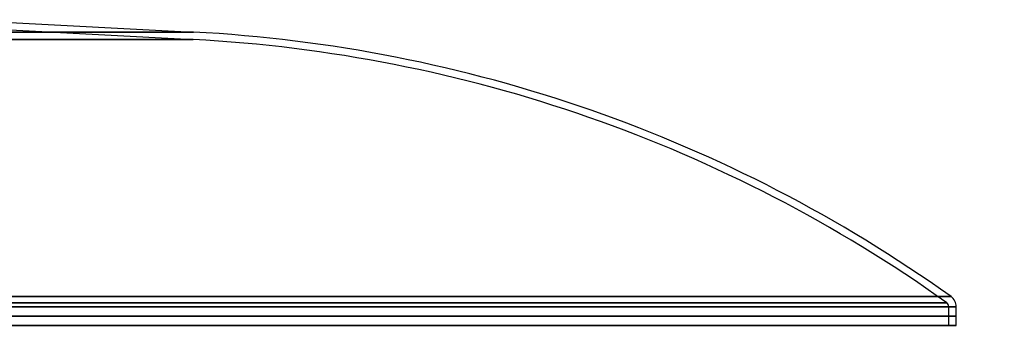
# Model space of a CAD drawing. Extents: x -209 to 208, y 0 to 359.
# Tile 6 of 6: x 50 to 208, y 253 to 302. Entities that reach past the tile are written whole.
import ezdxf

# ---------------------------------------------------------------- set-up
doc = ezdxf.new("R2010")
doc.units = 0
doc.header["$MEASUREMENT"] = 0
doc.layers.add('DEFAULT', color=178, linetype='CONTINUOUS')

msp = doc.modelspace()

# ---------------------------------------------------------------- linework, layer by layer
at = {"layer": 'DEFAULT'}
for p, q in [((40.03, 301.58), (77.97, 299.59)), ((39.96, 300.38), (77.91, 298.39)), ((198.8, 252.62), (198.8, 255.6)), ((200, 252.62), (200, 255.6)), ((198.8, 252.62), (200, 252.62))]:
    msp.add_line(p, q, dxfattribs=at)
at = {"layer": 'DEFAULT', "extrusion": (0, 1, 0)}
for centre, radius in [((0, 0, 299.59), 77.97), ((0, 0, 255.6), 200), ((0, 0, 254.11), 200), ((0, 0, 254.11), 198.8), ((0, 0, 252.62), 200), ((0, 0, 252.62), 198.8)]:
    msp.add_arc(centre, radius, 90, 270, dxfattribs=at)
at = {"layer": 'DEFAULT'}
for centre, radius, start, end in [((65.98, 70.75), 229.15, 54.4653, 87), ((65.98, 70.75), 227.95, 54.4653, 87), ((198, 255.6), 2, 0, 54.4653), ((198, 255.6), 0.8, 0, 54.4653)]:
    msp.add_arc(centre, radius, start, end, dxfattribs=at)
at = {"layer": 'DEFAULT', "extrusion": (-5.18565e-30, 1, 5.57932e-46)}
msp.add_arc((0, 0, 298.39), 77.91, 90, 270, dxfattribs=at)
at = {"layer": 'DEFAULT', "extrusion": (0, 1, -8.91914e-18)}
msp.add_arc((0, 0, 257.22), 199.16, 90, 270, dxfattribs=at)
at = {"layer": 'DEFAULT', "extrusion": (-2.23762e-18, 1, -2.68514e-17)}
msp.add_arc((0, 0, 256.25), 198.46, 90, 270, dxfattribs=at)
at = {"layer": 'DEFAULT', "extrusion": (-1.71049e-33, 1, -2.48443e-49)}
msp.add_arc((0, 0, 255.6), 198.8, 90, 270, dxfattribs=at)

doc.saveas('drawing.dxf')
